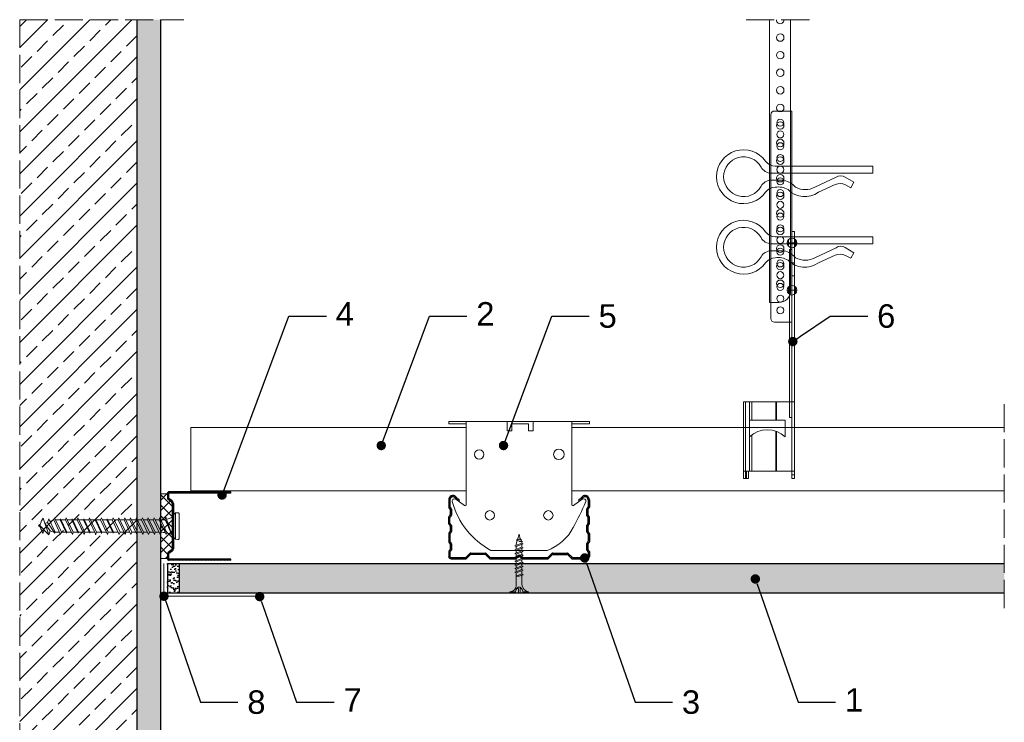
# Model space of a CAD drawing. Header units: millimetres. Extents: x 1525 to 1945, y 1180 to 1630.
# Tile 2 of 2: x 1525 to 1945, y 1330 to 1630. Entities that reach past the tile are written whole.
import ezdxf
from ezdxf import colors
from ezdxf.entities.mleader import LeaderData, LeaderLine
from ezdxf.math import Vec2, Vec3

# ---------------------------------------------------------------- set-up
doc = ezdxf.new("R2010")
doc.units = ezdxf.units.MM
doc.linetypes.add('ACAD_ISO02W100', pattern=[15, 12, -3])
for name, color, linetype, lineweight in [('_RIGIPS AKCESORIA', 7, 'Continuous', 18), ('_RIGIPS G-K', 7, 'Continuous', 25), ('_RIGIPS PROFIL', 7, 'Continuous', 18), ('KRESKOWANIE', 7, 'Continuous', 9), ('OPISY', 7, 'Continuous', 9), ('PRZERYWANA', 7, 'ACAD_ISO02W100', 9), ('WYMIARY', 7, 'Continuous', 25)]:
    doc.layers.add(name, color=color, linetype=linetype, lineweight=lineweight)
doc.styles.get("Standard").update_dxf_attribs({"font": 'arial.ttf'})
doc.dimstyles.new('ISO-25', dxfattribs={"dimtxt": 5, "dimasz": 2.5, "dimexe": 2.5, "dimexo": 0.625, "dimtad": 1, "dimtxsty": 'Standard', "dimblk": 'ARCHTICK', "dimcen": 2.5, "dimadec": 0, "dimazin": 0, "dimtfac": 1, "dimtmove": 0, "dimatfit": 3, "dimfxl": 1, "dimfxlon": 1, "dimarcsym": 0})

# ---------------------------------------------------------------- blocks, each defined once
blk = doc.blocks.new('TN 25')
at = {"layer": '_RIGIPS AKCESORIA'}
for p, q in [((0, -0.84), (0, 7.16)), ((0, 7.16), (0.46, 7.16)), ((0.46, 4.78), (0, 4.78)), ((0.46, 7.16), (0.46, 4.78)), ((1.77, 3.5), (1.77, 4.2)), ((3.02, 4.46), (8.47, 4.46)), ((7.12, 4.46), (7.12, 3.18)), ((8.03, 2.01), (7.12, 4.46)), ((8.47, 4.46), (8.79, 5)), ((9.61, 1.51), (8.47, 4.46)), ((8.79, 5), (9.93, 2.01)), ((9, 4.46), (10.1, 4.46)), ((10.1, 4.46), (10.41, 5)), ((11.23, 1.51), (10.1, 4.46)), ((10.41, 5), (11.56, 2.01)), ((10.62, 4.46), (11.67, 4.46)), ((11.67, 4.46), (11.99, 5)), ((12.81, 1.51), (11.67, 4.46)), ((11.99, 5), (13.14, 2.01)), ((12.2, 4.46), (13.21, 4.46)), ((13.21, 4.46), (13.52, 5)), ((14.34, 1.51), (13.21, 4.46)), ((13.52, 5), (14.67, 2.01)), ((13.73, 4.46), (14.8, 4.46)), ((14.8, 4.46), (15.12, 5)), ((15.94, 1.51), (14.8, 4.46)), ((15.12, 5), (16.26, 2.01)), ((15.33, 4.46), (16.42, 4.46)), ((16.42, 4.46), (16.73, 5)), ((17.55, 1.51), (16.42, 4.46)), ((16.73, 5), (17.88, 2.01)), ((16.94, 4.46), (17.99, 4.46)), ((17.99, 4.46), (18.31, 5)), ((19.13, 1.51), (17.99, 4.46)), ((18.31, 5), (19.45, 2.01)), ((18.52, 4.46), (19.68, 4.46)), ((19.68, 4.46), (20, 5)), ((20.82, 1.51), (19.68, 4.46)), ((20, 5), (21.14, 2.01)), ((20.21, 4.46), (20.7, 4.46)), ((20.7, 4.46), (22.28, 3.98)), ((22.28, 3.98), (22.56, 4.37)), ((22.56, 4.37), (23.03, 2.71)), ((0, 3.5), (1.77, 3.5)), ((0, 2.83), (1.77, 2.83)), ((0.46, 1.64), (0, 1.64)), ((0.46, -0.84), (0.46, 1.64)), ((1.77, 2.83), (1.77, 2.18)), ((7.49, 2.01), (3.55, 2.01)), ((7.12, 3.18), (7.65, 1.53)), ((7.65, 1.53), (8.03, 2.01)), ((9.41, 2.01), (8.03, 2.01)), ((9.93, 2.01), (9.61, 1.51)), ((11.04, 2.01), (9.93, 2.01)), ((11.56, 2.01), (11.23, 1.51)), ((12.61, 2.01), (11.56, 2.01)), ((13.14, 2.01), (12.81, 1.51)), ((14.15, 2.01), (13.14, 2.01)), ((14.67, 2.01), (14.34, 1.51)), ((15.74, 2.01), (14.67, 2.01)), ((16.26, 2.01), (15.94, 1.51)), ((17.36, 2.01), (16.26, 2.01)), ((17.88, 2.01), (17.55, 1.51)), ((18.93, 2.01), (17.88, 2.01)), ((19.45, 2.01), (19.13, 1.51)), ((19.45, 2.01), (20.62, 2.01)), ((21.14, 2.01), (20.82, 1.51)), ((21.14, 2.01), (21.81, 2.12)), ((21.85, 1.83), (21.67, 3.28)), ((21.67, 3.28), (22.14, 2.4)), ((22.14, 2.4), (21.85, 1.83)), ((22.7, 2.36), (22.14, 2.4)), ((22.7, 2.36), (22.28, 3.98)), ((23.03, 2.71), (22.7, 2.36)), ((22.71, 3.85), (25, 3.24)), ((25, 3.24), (23.03, 2.71)), ((0, -0.84), (0.46, -0.84))]:
    blk.add_line(p, q, dxfattribs=at)
for centre, major_axis, ratio, start_param, end_param in [((3.09, 7.67), (0.17, 3.2), 0.826134, 1.773653, 3.180586), ((-0.04, 0.9), (0, 3.93), 0.848176, -0.720942, -0.151112), ((3.37, -1.57), (0.28, 3.57), 0.832181, 0.035984, 1.430787), ((-2.73, 15.91), (0, 14.76), 0.848176, 3.399396, 3.475072), ((0.59, 4.62), (0, 2.81), 0.848176, 3.475072, 3.862535), ((1.66, 3.18), (0, 0.895), 0.848176, -1.552777, -0.720942), ((1.66, 3.18), (0, 0.895), 0.848176, 3.862535, 4.730408)]:
    blk.add_ellipse(centre, major_axis=major_axis, ratio=ratio, start_param=start_param, end_param=end_param, dxfattribs=at)
blk = doc.blocks.new('CD 60 ULTRASTIL')
h = blk.add_hatch()
h.set_pattern_fill('ANSI31', color=256, scale=0.3, style=0)
h.paths.add_polyline_path([(542.88, 684.5, -0.302776), (543.49, 684.5), (544.54, 683.79, 0.148069), (544.85, 683.7), (555.42, 683.7, 0.198912), (555.81, 683.86), (557.38, 685.44, -0.198912), (557.77, 685.6), (563.59, 685.6, -0.198912), (563.98, 685.44), (565.55, 683.86, 0.198912), (565.94, 683.7), (572.18, 683.7, 0.414214), (573.18, 684.7), (573.18, 686.74, 0.198912), (573.02, 687.12), (572.74, 687.4, -0.198912), (572.58, 687.79), (572.58, 689.87, -0.198912), (572.74, 690.26), (573.02, 690.54, 0.198912), (573.18, 690.93), (573.18, 694.47, 0.198912), (573.02, 694.86), (572.74, 695.14, -0.198912), (572.58, 695.53), (572.58, 697.61, -0.198912), (572.74, 698), (573.02, 698.28, 0.198912), (573.18, 698.67), (573.18, 701.47, 0.198912), (573.02, 701.86), (572.74, 702.14, -0.198912), (572.58, 702.53), (572.58, 704.61, -0.198912), (572.74, 705), (573.02, 705.28, 0.198912), (573.18, 705.67), (573.18, 708.9, 0.666128), (570.12, 710.18), (568.55, 708.63), (568.93, 708.24), (570.5, 709.79, -0.666128), (572.63, 708.9), (572.63, 705.9, -0.198912), (572.47, 705.51), (572.19, 705.23, 0.198912), (572.03, 704.84), (572.03, 702.3, 0.198912), (572.19, 701.91), (572.47, 701.63, -0.198912), (572.63, 701.25), (572.63, 698.9, -0.198912), (572.47, 698.51), (572.19, 698.23, 0.198912), (572.03, 697.84), (572.03, 695.3, 0.198912), (572.19, 694.91), (572.47, 694.63, -0.198912), (572.63, 694.25), (572.63, 691.16, -0.198912), (572.47, 690.77), (572.19, 690.49, 0.198912), (572.03, 690.1), (572.03, 687.56, 0.198912), (572.19, 687.17), (572.47, 686.9, -0.198912), (572.63, 686.51), (572.63, 684.7, -0.414214), (572.18, 684.25), (566.17, 684.25, -0.198912), (565.78, 684.41), (564.2, 685.99, 0.198912), (563.82, 686.15), (557.55, 686.15, 0.198912), (557.16, 685.99), (555.58, 684.41, -0.198912), (555.19, 684.25), (545.01, 684.25, -0.148069), (544.71, 684.34), (543.49, 685.16, 0.302776), (542.88, 685.16), (541.65, 684.34, -0.148069), (541.35, 684.25), (531.17, 684.25, -0.198912), (530.78, 684.41), (529.2, 685.99, 0.198912), (528.82, 686.15), (522.55, 686.15, 0.198912), (522.16, 685.99), (520.58, 684.41, -0.198912), (520.19, 684.25), (514.18, 684.25, -0.414214), (513.73, 684.7), (513.73, 686.51, -0.198912), (513.89, 686.9), (514.17, 687.17, 0.198912), (514.33, 687.56), (514.33, 690.1, 0.198912), (514.17, 690.49), (513.89, 690.77, -0.198912), (513.73, 691.16), (513.73, 694.25, -0.198912), (513.89, 694.63), (514.17, 694.91, 0.198912), (514.33, 695.3), (514.33, 697.84, 0.198912), (514.17, 698.23), (513.89, 698.51, -0.198912), (513.73, 698.9), (513.73, 701.25, -0.198912), (513.89, 701.63), (514.17, 701.91, 0.198912), (514.33, 702.3), (514.33, 704.84, 0.198912), (514.17, 705.23), (513.89, 705.51, -0.198912), (513.73, 705.9), (513.73, 708.9, -0.666128), (515.86, 709.79), (517.43, 708.24), (517.81, 708.63), (516.25, 710.18, 0.666128), (513.18, 708.9), (513.18, 705.67, 0.198912), (513.34, 705.28), (513.62, 705, -0.198912), (513.78, 704.61), (513.78, 702.53, -0.198912), (513.62, 702.14), (513.34, 701.86, 0.198912), (513.18, 701.47), (513.18, 698.67, 0.198912), (513.34, 698.28), (513.62, 698, -0.198912), (513.78, 697.61), (513.78, 695.53, -0.198912), (513.62, 695.14), (513.34, 694.86, 0.198912), (513.18, 694.47), (513.18, 690.93, 0.198912), (513.34, 690.54), (513.62, 690.26, -0.198912), (513.78, 689.87), (513.78, 687.79, -0.198912), (513.62, 687.4), (513.34, 687.12, 0.198912), (513.18, 686.74), (513.18, 684.7, 0.414214), (514.18, 683.7), (520.42, 683.7, 0.198912), (520.81, 683.86), (522.38, 685.44, -0.198912), (522.77, 685.6), (528.59, 685.6, -0.198912), (528.98, 685.44), (530.55, 683.86, 0.198912), (530.94, 683.7), (541.51, 683.7, 0.148069), (541.82, 683.79)])
for p, q in [((516.25, 710.18), (517.81, 708.63)), ((570.12, 710.18), (568.55, 708.63)), ((513.18, 708.9), (513.18, 705.67)), ((513.73, 708.9), (513.73, 705.9)), ((515.86, 709.79), (517.43, 708.24)), ((517.43, 708.24), (517.81, 708.63)), ((568.93, 708.24), (568.55, 708.63)), ((570.5, 709.79), (568.93, 708.24)), ((572.63, 708.9), (572.63, 705.9)), ((573.18, 708.9), (573.18, 705.67)), ((513.18, 698.67), (513.18, 701.47)), ((513.34, 705.28), (513.62, 705)), ((513.34, 701.86), (513.62, 702.14)), ((513.78, 704.61), (513.78, 702.53)), ((513.89, 705.51), (514.17, 705.23)), ((513.89, 701.63), (514.17, 701.91)), ((514.33, 704.84), (514.33, 702.3)), ((572.03, 704.84), (572.03, 702.3)), ((572.47, 705.51), (572.19, 705.23)), ((572.47, 701.63), (572.19, 701.91)), ((572.58, 704.61), (572.58, 702.53)), ((573.02, 705.28), (572.74, 705)), ((573.02, 701.86), (572.74, 702.14)), ((573.18, 698.67), (573.18, 701.47)), ((513.34, 698.28), (513.62, 698)), ((513.73, 698.9), (513.73, 701.25)), ((513.78, 697.61), (513.78, 695.53)), ((513.89, 698.51), (514.17, 698.23)), ((514.33, 697.84), (514.33, 695.3)), ((572.03, 697.84), (572.03, 695.3)), ((572.47, 698.51), (572.19, 698.23)), ((572.58, 697.61), (572.58, 695.53)), ((572.63, 698.9), (572.63, 701.25)), ((573.02, 698.28), (572.74, 698)), ((513.18, 694.47), (513.18, 690.93)), ((513.34, 694.86), (513.62, 695.14)), ((513.73, 694.25), (513.73, 691.16)), ((513.89, 694.63), (514.17, 694.91)), ((572.47, 694.63), (572.19, 694.91)), ((572.63, 694.25), (572.63, 691.16)), ((573.02, 694.86), (572.74, 695.14)), ((573.18, 694.47), (573.18, 690.93)), ((513.34, 690.54), (513.62, 690.26)), ((513.78, 689.87), (513.78, 687.79)), ((513.89, 690.77), (514.17, 690.49)), ((514.33, 690.1), (514.33, 687.56)), ((572.03, 690.1), (572.03, 687.56)), ((572.47, 690.77), (572.19, 690.49)), ((572.58, 689.87), (572.58, 687.79)), ((573.02, 690.54), (572.74, 690.26)), ((513.18, 686.74), (513.18, 684.7)), ((513.34, 687.12), (513.62, 687.4)), ((513.73, 686.51), (513.73, 684.7)), ((513.89, 686.9), (514.17, 687.17)), ((520.58, 684.41), (522.16, 685.99)), ((520.81, 683.86), (522.38, 685.44)), ((522.55, 686.15), (528.82, 686.15)), ((528.59, 685.6), (522.77, 685.6)), ((530.55, 683.86), (528.98, 685.44)), ((530.78, 684.41), (529.2, 685.99)), ((541.65, 684.34), (542.88, 685.16)), ((544.71, 684.34), (543.49, 685.16)), ((555.58, 684.41), (557.16, 685.99)), ((555.81, 683.86), (557.38, 685.44)), ((557.55, 686.15), (563.82, 686.15)), ((557.77, 685.6), (563.59, 685.6)), ((565.55, 683.86), (563.98, 685.44)), ((565.78, 684.41), (564.2, 685.99)), ((572.47, 686.9), (572.19, 687.17)), ((572.63, 686.51), (572.63, 684.7)), ((573.02, 687.12), (572.74, 687.4)), ((573.18, 686.74), (573.18, 684.7)), ((514.18, 684.25), (520.19, 684.25)), ((514.18, 683.7), (520.42, 683.7)), ((530.94, 683.7), (541.51, 683.7)), ((531.17, 684.25), (541.35, 684.25)), ((541.82, 683.79), (542.88, 684.5)), ((544.54, 683.79), (543.49, 684.5)), ((544.85, 683.7), (555.42, 683.7)), ((545.01, 684.25), (555.19, 684.25)), ((565.94, 683.7), (572.18, 683.7)), ((566.17, 684.25), (572.18, 684.25))]:
    blk.add_line(p, q)
for centre, radius, start, end in [((514.98, 708.9), 1.8, 45.3251, 180), ((514.98, 708.9), 1.25, 45.3251, 180), ((571.38, 708.9), 1.8, 360, 134.6749), ((571.38, 708.9), 1.25, 360, 134.6749), ((513.73, 705.67), 0.55, 180, 225), ((514.28, 705.9), 0.55, 180, 225), ((572.08, 705.9), 0.55, 315, 0), ((572.63, 705.67), 0.55, 315, 0), ((513.73, 701.47), 0.55, 135, 180), ((513.23, 704.61), 0.55, 0, 45), ((513.23, 702.53), 0.55, 315, 0), ((514.28, 701.25), 0.55, 135, 180), ((513.78, 704.84), 0.55, 0, 45), ((513.78, 702.3), 0.55, 315, 0), ((572.58, 704.84), 0.55, 135, 180), ((572.58, 702.3), 0.55, 180, 225), ((572.08, 701.25), 0.55, 0, 45), ((573.13, 704.61), 0.55, 135, 180), ((573.13, 702.53), 0.55, 180, 225), ((572.63, 701.47), 0.55, 0, 45), ((513.73, 698.67), 0.55, 180, 225), ((513.23, 697.61), 0.55, 360, 45), ((514.28, 698.9), 0.55, 180, 225), ((513.78, 697.84), 0.55, 0, 45), ((572.58, 697.84), 0.55, 135, 180), ((572.08, 698.9), 0.55, 315, 0), ((573.13, 697.61), 0.55, 135, 180), ((572.63, 698.67), 0.55, 315, 0), ((513.73, 694.47), 0.55, 135, 180), ((513.23, 695.53), 0.55, 315, 0), ((514.28, 694.25), 0.55, 135, 180), ((513.78, 695.3), 0.55, 315, 0), ((572.58, 695.3), 0.55, 180, 225), ((572.08, 694.25), 0.55, 0, 45), ((573.13, 695.53), 0.55, 180, 225), ((572.63, 694.47), 0.55, 0, 45), ((513.73, 690.93), 0.55, 180, 225), ((513.23, 689.87), 0.55, 0, 45), ((514.28, 691.16), 0.55, 180, 225), ((513.78, 690.1), 0.55, 360, 45), ((572.58, 690.1), 0.55, 135, 180), ((572.08, 691.16), 0.55, 315, 0), ((573.13, 689.87), 0.55, 135, 180), ((572.63, 690.93), 0.55, 315, 0), ((513.73, 686.74), 0.55, 135, 180), ((514.18, 684.7), 1, 180, 270), ((513.23, 687.79), 0.55, 315, 0), ((514.28, 686.51), 0.55, 135, 180), ((514.18, 684.7), 0.45, 180, 270), ((513.78, 687.56), 0.55, 315, 360), ((522.55, 685.6), 0.55, 90, 135), ((522.77, 685.05), 0.55, 90, 135), ((528.59, 685.05), 0.55, 45, 90), ((528.82, 685.6), 0.55, 45, 90), ((543.18, 684.7), 0.55, 56.3099, 123.6901), ((557.55, 685.6), 0.55, 90, 135), ((557.77, 685.05), 0.55, 90, 135), ((563.59, 685.05), 0.55, 45, 90), ((563.82, 685.6), 0.55, 45, 90), ((572.58, 687.56), 0.55, 180, 225), ((572.18, 684.7), 1, 270, 0), ((572.18, 684.7), 1, 270, 360), ((572.18, 684.7), 0.45, 270, 360), ((572.08, 686.51), 0.55, 360, 45), ((573.13, 687.79), 0.55, 180, 225), ((572.63, 686.74), 0.55, 360, 45), ((520.19, 684.8), 0.55, 270, 315), ((520.42, 684.25), 0.55, 270, 315), ((530.94, 684.25), 0.55, 225, 270), ((531.17, 684.8), 0.55, 225, 270), ((541.35, 684.8), 0.55, 270, 303.6901), ((541.51, 684.25), 0.55, 270, 303.6901), ((543.18, 684.04), 0.55, 56.3099, 123.6901), ((544.85, 684.25), 0.55, 236.3099, 270), ((545.01, 684.8), 0.55, 236.3099, 270), ((555.19, 684.8), 0.55, 270, 315), ((555.42, 684.25), 0.55, 270, 315), ((565.94, 684.25), 0.55, 225, 270), ((566.17, 684.8), 0.55, 225, 270)]:
    blk.add_arc(centre, radius, start, end)
blk = doc.blocks.new('Lacznik krzyzowy (widok2)')
at = {"layer": '_RIGIPS AKCESORIA'}
for p, q in [((94.8, 91.5, 218.36), (94.8, 90.5, 218.36)), ((94.8, 91.5, 218.36), (154.8, 91.5, 218.36)), ((94.8, 90.5, 218.36), (102.3, 90.5, 218.36)), ((102.3, 56.15, 218.36), (102.3, 91.5, 218.36)), ((119.8, 91.5, 218.36), (119.8, 87.5, 218.36)), ((130.8, 91.5, 218.36), (119.8, 91.5, 218.36)), ((121.8, 87.5, 218.36), (121.8, 90.5, 218.36)), ((121.8, 90.5, 218.36), (128.85, 90.5, 218.36)), ((128.85, 90.5, 218.36), (128.85, 87.5, 218.36)), ((130.85, 91.5, 218.36), (130.85, 87.5, 218.36)), ((147.3, 91.5, 218.36), (147.3, 56.15, 218.36)), ((154.8, 90.5, 218.36), (147.3, 90.5, 218.36)), ((154.8, 91.5, 218.36), (154.8, 90.5, 218.36)), ((119.8, 87.5, 218.36), (121.8, 87.5, 218.36)), ((128.85, 87.5, 218.36), (130.85, 87.5, 218.36)), ((97.87, 58.35, 218.36), (101.51, 55.74, 218.36)), ((148.09, 55.74, 218.36), (151.73, 58.35, 218.36)), ((136.8, 36.5, 218.36), (112.81, 36.5, 218.36))]:
    blk.add_line(p, q, dxfattribs=at)
for centre, radius in [((107.8, 77.5, 218.36), 2), ((141.8, 77.5, 218.36), 2.24), ((112.3, 51.5, 218.36), 2), ((137.3, 51.5, 218.36), 2)]:
    blk.add_circle(centre, radius, dxfattribs=at)
for centre, radius, start, end in [((97.29, 57.53, 218.36), 1, 122.1388, 189.8152), ((129.23, 66.45, 218.36), 34.16, 195.4351, 241.2658), ((97.29, 57.53, 218.36), 1, 54.4623, 122.1388), ((101.8, 56.15, 218.36), 0.5, 234.4623, 0), ((147.8, 56.15, 218.36), 0.5, 180, 305.5377), ((20.47, 114.78, 218.36), 144.71, 331.7398, 336.6225), ((152.32, 57.53, 218.36), 1, 350.1848, 125.5377), ((129.12, 56.49, 218.36), 21.41, 291.013, 331.4749)]:
    blk.add_arc(centre, radius, start, end, dxfattribs=at)
blk = doc.blocks.new('wieszak noniuszowy bok')
at = {"layer": '_RIGIPS AKCESORIA', "lineweight": 0}
for p, q in [((1390.98, 5092.86), (1390.98, 5179.86)), ((1392.48, 5181.36), (1399.98, 5181.36)), ((1399.98, 5024.65), (1399.98, 5181.36)), ((1399.98, 5129.95), (1399.97, 5129.95)), ((1399.98, 5129.95), (1401, 5129.95)), ((1401, 5129.95), (1401, 5024.65)), ((1401, 5129.95), (1401, 5129.95)), ((1398.54, 5126.58), (1398.54, 5123.65)), ((1399.98, 5126.06), (1399.98, 5102.02)), ((1401.42, 5126.58), (1401.42, 5123.65)), ((1398.96, 5122.28), (1399.98, 5122.28)), ((1398.96, 5122.28), (1399.98, 5122.28)), ((1398.96, 5122.28), (1398.96, 5050.72)), ((1399.98, 5116.66), (1401, 5116.66)), ((1399.98, 5116.63), (1399.98, 5116.66)), ((1399.98, 5116.66), (1399.98, 5116.63)), ((1399.98, 5116.62), (1399.98, 5116.63)), ((1399.98, 5116.63), (1399.98, 5116.56)), ((1399.98, 5116.55), (1399.98, 5116.63)), ((1399.98, 5116.63), (1399.98, 5116.55)), ((1399.98, 5116.55), (1399.98, 5116.62)), ((1399.98, 5116.56), (1399.98, 5116.43)), ((1399.98, 5116.42), (1399.98, 5116.55)), ((1399.98, 5116.41), (1399.98, 5116.55)), ((1399.98, 5116.55), (1399.98, 5116.41)), ((1399.98, 5116.43), (1399.98, 5116.25)), ((1399.98, 5116.24), (1399.98, 5116.42)), ((1399.98, 5116.21), (1399.98, 5116.41)), ((1399.98, 5116.41), (1399.98, 5116.21)), ((1399.98, 5116.25), (1399.98, 5116.01)), ((1399.98, 5116), (1399.98, 5116.24)), ((1399.98, 5115.97), (1399.98, 5116.21)), ((1399.98, 5116.21), (1399.98, 5115.97)), ((1399.98, 5116.01), (1399.98, 5115.74)), ((1399.98, 5115.71), (1399.98, 5116)), ((1399.98, 5115.69), (1399.98, 5115.97)), ((1399.98, 5115.97), (1399.98, 5115.69)), ((1399.98, 5115.74), (1399.98, 5115.41)), ((1399.98, 5115.38), (1399.98, 5115.71)), ((1399.98, 5115.37), (1399.98, 5115.69)), ((1399.98, 5115.69), (1399.98, 5115.37)), ((1399.98, 5115.41), (1399.98, 5115.05)), ((1399.98, 5115.02), (1399.98, 5115.38)), ((1399.98, 5115.02), (1399.98, 5115.37)), ((1399.98, 5115.37), (1399.98, 5115.02)), ((1399.98, 5115.05), (1399.98, 5114.67)), ((1399.98, 5114.65), (1399.98, 5115.02)), ((1399.98, 5114.64), (1399.98, 5115.02)), ((1399.98, 5115.02), (1399.98, 5114.64)), ((1399.98, 5114.67), (1399.98, 5114.28)), ((1399.98, 5114.25), (1399.98, 5114.65)), ((1399.98, 5114.25), (1399.98, 5114.64)), ((1399.98, 5114.64), (1399.98, 5114.25)), ((1399.98, 5114.28), (1399.98, 5113.88)), ((1399.98, 5113.85), (1399.98, 5114.25)), ((1399.98, 5113.84), (1399.98, 5114.25)), ((1399.98, 5114.25), (1399.98, 5113.84)), ((1399.98, 5113.88), (1399.98, 5113.48)), ((1399.98, 5113.46), (1399.98, 5113.85)), ((1399.98, 5113.84), (1399.98, 5113.44)), ((1399.98, 5113.44), (1399.98, 5113.84)), ((1399.98, 5113.48), (1399.98, 5113.1)), ((1399.98, 5113.07), (1399.98, 5113.46)), ((1399.98, 5113.44), (1399.98, 5113.06)), ((1399.98, 5113.06), (1399.98, 5113.44)), ((1399.98, 5113.1), (1399.98, 5112.75)), ((1399.98, 5112.72), (1399.98, 5113.07)), ((1399.98, 5113.06), (1399.98, 5112.68)), ((1399.98, 5112.68), (1399.98, 5113.06)), ((1399.98, 5112.75), (1399.98, 5112.42)), ((1399.98, 5112.4), (1399.98, 5112.72)), ((1399.98, 5112.68), (1399.98, 5112.33)), ((1399.98, 5112.33), (1399.98, 5112.68)), ((1399.98, 5112.42), (1399.98, 5112.14)), ((1399.98, 5112.12), (1399.98, 5112.4)), ((1399.98, 5112.33), (1399.98, 5112)), ((1399.98, 5112), (1399.98, 5112.33)), ((1399.98, 5112.14), (1399.98, 5111.9)), ((1399.98, 5111.89), (1399.98, 5112.12)), ((1399.98, 5112), (1399.98, 5111.72)), ((1399.98, 5111.72), (1399.98, 5112)), ((1399.98, 5111.9), (1399.98, 5111.72)), ((1399.98, 5111.72), (1399.98, 5111.89)), ((1399.98, 5111.72), (1399.98, 5111.6)), ((1399.98, 5111.59), (1399.98, 5111.72)), ((1399.98, 5111.72), (1399.98, 5111.48)), ((1399.98, 5111.48), (1399.98, 5111.72)), ((1399.98, 5111.6), (1399.98, 5111.54)), ((1399.98, 5111.53), (1399.98, 5111.59)), ((1399.98, 5111.54), (1399.98, 5111.53)), ((1399.98, 5111.48), (1399.98, 5111.29)), ((1399.98, 5111.29), (1399.98, 5111.48)), ((1399.98, 5111.29), (1399.98, 5111.15)), ((1399.98, 5111.15), (1399.98, 5111.29)), ((1399.98, 5111.15), (1399.98, 5111.06)), ((1399.98, 5111.06), (1399.98, 5111.15)), ((1399.98, 5111.06), (1399.98, 5111.04)), ((1399.98, 5111.04), (1399.98, 5111.06)), ((1399.98, 5111.04), (1401, 5111.04)), ((1398.54, 5106.42), (1398.54, 5103.49)), ((1401.42, 5106.42), (1401.42, 5103.49)), ((1399.98, 5102.02), (1399.98, 5102.1)), ((1399.98, 5091.36), (1392.48, 5091.36)), ((1400.98, 5057.36), (1379.24, 5057.36)), ((1379.24, 5057.36), (1379.24, 5024.65)), ((1380.12, 5057.36), (1380.12, 5024.65)), ((1381.9, 5057.36), (1381.9, 5049.5)), ((1382.79, 5057.36), (1382.79, 5049.5)), ((1393.13, 5057.36), (1393.13, 5049.5)), ((1393.4, 5057.36), (1393.4, 5049.5)), ((1400.98, 5057.36), (1401, 5057.36)), ((1401, 5057.36), (1400.98, 5057.36)), ((1381.81, 5042.35), (1381.81, 5049.5)), ((1397.14, 5049.5), (1381.81, 5049.5)), ((1397.14, 5042.35), (1397.14, 5049.5)), ((1398.96, 5050.72), (1399.98, 5050.72)), ((1393.13, 5044.79), (1393.13, 5027.72)), ((1393.4, 5044.69), (1393.4, 5027.72)), ((1381.9, 5042.43), (1381.9, 5027.72)), ((1382.79, 5043.18), (1382.79, 5027.72)), ((1379.24, 5027.72), (1401, 5027.72)), ((1380.57, 5027.72), (1380.57, 5024.65)), ((1381.46, 5024.65), (1381.46, 5027.72)), ((1379.24, 5024.65), (1381.46, 5024.65)), ((1399.98, 5026.19), (1401, 5026.19)), ((1401, 5024.65), (1399.98, 5024.65))]:
    blk.add_line(p, q, dxfattribs=at)
at = {"layer": '_RIGIPS AKCESORIA'}
for p, q in [((1397.92, 5125.12), (1402.03, 5125.12)), ((1397.92, 5104.96), (1402.03, 5104.96))]:
    blk.add_line(p, q, dxfattribs=at)
for centre, radius in [((1394.98, 5176.36), 1.5), ((1394.98, 5171.36), 1.5), ((1394.98, 5166.36), 1.5), ((1394.98, 5161.36), 1.5), ((1394.98, 5156.36), 1.5), ((1394.98, 5151.36), 1.5), ((1394.98, 5146.36), 1.5), ((1394.98, 5141.36), 1.5), ((1394.98, 5136.36), 1.5), ((1394.98, 5131.36), 1.5), ((1394.98, 5126.36), 1.5), ((1399.98, 5125.12), 2.06), ((1394.98, 5121.36), 1.5), ((1394.98, 5116.36), 1.5), ((1394.98, 5111.36), 1.5), ((1394.98, 5106.36), 1.5), ((1399.98, 5104.96), 2.06), ((1394.98, 5101.36), 1.5), ((1394.98, 5096.36), 1.5)]:
    blk.add_circle(centre, radius, dxfattribs=at)
at = {"layer": '_RIGIPS AKCESORIA', "lineweight": 0}
for centre, start, end in [((1392.48, 5179.86), 90, 180), ((1392.48, 5092.86), 180, 270)]:
    blk.add_arc(centre, 1.5, start, end, dxfattribs=at)
at = {"layer": '_RIGIPS AKCESORIA'}
blk.add_arc((1389.48, 5034.29), 11.12, 46.445, 133.4017, dxfattribs=at)
blk = doc.blocks.new('klamra')
at = {"layer": '_RIGIPS AKCESORIA'}
for p, q in [((6828.19, 2764.92), (6828.19, 2806.53)), ((6831.19, 2764.92), (6831.19, 2808.19)), ((6834.19, 2802.92), (6834.19, 2808.19)), ((6832.87, 2780.55), (6837.19, 2789.57)), ((6839.31, 2788.09), (6836.06, 2780.95)), ((6832.86, 2776.63), (6835, 2772.92)), ((6836.19, 2776.54), (6837.38, 2774.29)), ((6835, 2772.92), (6837.38, 2774.29)), ((6831.19, 2764.92), (6828.19, 2764.92))]:
    blk.add_line(p, q, dxfattribs=at)
for centre, radius, start, end in [((6832.69, 2820.02), 11.5, 305.1527, 234.8473), ((6832.69, 2820.02), 8.5, 298.7822, 241.2178), ((6823.19, 2806.53), 5, 0, 54.8473), ((6826.19, 2808.19), 5, 0, 61.2178), ((6839.19, 2808.19), 5, 118.7822, 180), ((6842.19, 2806.53), 5, 125.1527, 180), ((6845.23, 2805.18), 8.16, 170.4436, 210.2847), ((6843.93, 2805.32), 10.09, 195.2653, 228.1308), ((6829.23, 2793.69), 8.97, 332.6387, 27.3613), ((6831.19, 2793.92), 10, 324.3132, 45.573), ((6835.87, 2778.58), 3.59, 146.8414, 212.9715), ((6840.61, 2778.88), 5, 155.5109, 207.8622)]:
    blk.add_arc(centre, radius, start, end, dxfattribs=at)
blk = doc.blocks.new('noniusz uciety')
at = {"layer": '_RIGIPS AKCESORIA'}
for p, q in [((1663.33, 1509.33), (1663.33, 1629.95)), ((1672.33, 1514.33), (1672.33, 1629.95)), ((1667.33, 1509.33), (1663.33, 1509.33))]:
    blk.add_line(p, q, dxfattribs=at)
for centre in [(1667.88, 1622.34), (1667.88, 1614.84), (1667.88, 1607.34), (1667.88, 1599.84), (1667.88, 1592.34), (1667.88, 1584.84), (1667.88, 1577.34), (1667.88, 1569.84), (1667.88, 1562.34), (1667.88, 1554.84), (1667.88, 1547.34), (1667.88, 1539.84), (1667.88, 1532.34), (1667.88, 1524.84), (1667.88, 1517.34)]:
    blk.add_circle(centre, 1.6, dxfattribs=at)
for centre, radius, start, end in [((1667.88, 1629.84), 1.6, 175.8835, 4.1165), ((1667.33, 1514.33), 5, 270, 0)]:
    blk.add_arc(centre, radius, start, end, dxfattribs=at)
blk = doc.blocks.new('UD 30 ULTRASTIL')
h = blk.add_hatch()
h.set_pattern_fill('ANSI31', color=256, scale=0.3, style=0)
h.paths.add_polyline_path([(684.71, 712.9), (658.51, 712.9, 0.414214), (657.71, 712.1), (657.71, 710.25, 0.236068), (658.03, 709.61), (659.39, 708.59, -0.236068), (659.71, 707.95), (659.71, 688.65, -0.236068), (659.39, 688.01), (658.03, 686.99, 0.236068), (657.71, 686.35), (657.71, 684.5, 0.414214), (658.51, 683.7), (684.71, 683.7), (684.71, 684.25), (658.51, 684.25, -0.414214), (658.26, 684.5), (658.26, 686.35, -0.236068), (658.36, 686.55), (659.72, 687.57, 0.236068), (660.26, 688.65), (660.26, 707.95, 0.236068), (659.72, 709.03), (658.36, 710.05, -0.236068), (658.26, 710.25), (658.26, 712.1, -0.414214), (658.51, 712.35), (684.71, 712.35)])
for p, q in [((657.71, 712.1), (657.71, 710.25)), ((658.26, 712.1), (658.26, 710.25)), ((659.72, 709.03), (658.36, 710.05)), ((684.71, 712.9), (658.51, 712.9)), ((684.71, 712.35), (658.51, 712.35)), ((684.71, 712.35), (684.71, 712.9)), ((659.39, 708.59), (658.03, 709.61)), ((659.71, 707.95), (659.71, 688.65)), ((660.26, 707.95), (660.26, 688.65)), ((657.71, 686.35), (657.71, 684.5)), ((659.39, 688.01), (658.03, 686.99)), ((658.26, 686.35), (658.26, 684.5)), ((659.72, 687.57), (658.36, 686.55)), ((684.71, 684.25), (658.51, 684.25)), ((684.71, 683.7), (658.51, 683.7)), ((684.71, 683.7), (684.71, 684.25))]:
    blk.add_line(p, q)
for centre, radius, start, end in [((658.51, 712.1), 0.8, 90, 180), ((658.51, 710.25), 0.8, 180, 233.1301), ((658.51, 712.1), 0.25, 90, 180), ((658.51, 710.25), 0.25, 180, 233.1301), ((658.91, 707.95), 0.8, 0, 53.1301), ((658.91, 707.95), 1.35, 0, 53.1301), ((658.51, 686.35), 0.8, 126.8699, 180), ((658.51, 686.35), 0.25, 126.8699, 180), ((658.91, 688.65), 0.8, 306.8699, 0), ((658.91, 688.65), 1.35, 306.8699, 0), ((658.51, 684.5), 0.8, 180, 270), ((658.51, 684.5), 0.25, 180, 270)]:
    blk.add_arc(centre, radius, start, end)
blk = doc.blocks.new('kolek beton 65')
at = {"layer": '_RIGIPS AKCESORIA'}
for p, q in [((-68.91, -931.37), (-69.76, -932.23)), ((-69.76, -932.23), (-69.76, -941.73)), ((-67.81, -931.28), (-68.91, -931.37)), ((-68.91, -942.59), (-68.91, -931.37)), ((-67.26, -942.18), (-67.26, -931.78)), ((-126.91, -936.37), (-127.26, -936.98)), ((-127.02, -936.57), (-125.7, -939.37)), ((-125.41, -940.08), (-126.91, -936.37)), ((-125.96, -934.72), (-126.69, -936.74)), ((-125.3, -933.58), (-125.96, -934.72)), ((-122.91, -940.73), (-125.3, -933.58)), ((-123.47, -935.41), (-124.54, -935.85)), ((-122.3, -939.04), (-124.54, -935.85)), ((-122.93, -933.94), (-123.47, -935.41)), ((-123.47, -935.41), (-120.37, -939.96)), ((-120.25, -939.63), (-122.93, -933.94)), ((-120.86, -934.33), (-122.44, -934.98)), ((-120.81, -934.33), (-120.86, -934.33)), ((-120.48, -933.42), (-120.81, -934.33)), ((-117.85, -940.54), (-120.81, -934.33)), ((-117.51, -939.63), (-120.48, -933.42)), ((-118.08, -934.33), (-120.05, -934.33)), ((-117.93, -933.94), (-118.08, -934.33)), ((-118.08, -934.33), (-115.39, -940.02)), ((-115.25, -939.63), (-117.93, -933.94)), ((-115.81, -934.33), (-117.73, -934.33)), ((-115.48, -933.42), (-115.81, -934.33)), ((-112.85, -940.54), (-115.81, -934.33)), ((-112.51, -939.63), (-115.48, -933.42)), ((-113.08, -934.33), (-115.05, -934.33)), ((-112.93, -933.94), (-113.08, -934.33)), ((-113.08, -934.33), (-110.39, -940.02)), ((-110.25, -939.63), (-112.93, -933.94)), ((-110.81, -934.33), (-112.73, -934.33)), ((-110.48, -933.42), (-110.81, -934.33)), ((-110.48, -933.42), (-110.81, -934.33)), ((-108.28, -939.63), (-110.81, -934.33)), ((-107.85, -940.54), (-110.81, -934.33)), ((-107.51, -939.63), (-110.48, -933.42)), ((-108.08, -934.33), (-110.05, -934.33)), ((-107.51, -939.63), (-110.05, -934.33)), ((-107.93, -933.94), (-108.08, -934.33)), ((-108.08, -934.33), (-105.39, -940.02)), ((-105.25, -939.63), (-107.93, -933.94)), ((-105.81, -934.33), (-107.73, -934.33)), ((-105.48, -933.42), (-105.81, -934.33)), ((-102.85, -940.54), (-105.81, -934.33)), ((-102.51, -939.63), (-105.48, -933.42)), ((-103.08, -934.33), (-105.05, -934.33)), ((-102.93, -933.94), (-103.08, -934.33)), ((-103.08, -934.33), (-100.39, -940.02)), ((-100.25, -939.63), (-102.93, -933.94)), ((-100.81, -934.33), (-102.73, -934.33)), ((-100.48, -933.42), (-100.81, -934.33)), ((-97.85, -940.54), (-100.81, -934.33)), ((-97.51, -939.63), (-100.48, -933.42)), ((-98.08, -934.33), (-100.05, -934.33)), ((-97.93, -933.94), (-98.08, -934.33)), ((-98.08, -934.33), (-95.39, -940.02)), ((-95.25, -939.63), (-97.93, -933.94)), ((-95.81, -934.33), (-97.73, -934.33)), ((-95.48, -933.42), (-95.81, -934.33)), ((-92.85, -940.54), (-95.81, -934.33)), ((-92.51, -939.63), (-95.48, -933.42)), ((-93.31, -934.33), (-95.05, -934.33)), ((-92.98, -933.42), (-93.31, -934.33)), ((-90.35, -940.54), (-93.31, -934.33)), ((-90.01, -939.63), (-92.98, -933.42)), ((-90.81, -934.33), (-92.55, -934.33)), ((-90.48, -933.42), (-90.81, -934.33)), ((-87.85, -940.54), (-90.81, -934.33)), ((-87.51, -939.63), (-90.48, -933.42)), ((-88.31, -934.33), (-90.05, -934.33)), ((-87.98, -933.42), (-88.31, -934.33)), ((-85.35, -940.54), (-88.31, -934.33)), ((-85.01, -939.63), (-87.98, -933.42)), ((-85.81, -934.33), (-87.55, -934.33)), ((-85.48, -933.42), (-85.81, -934.33)), ((-82.85, -940.54), (-85.81, -934.33)), ((-82.51, -939.63), (-85.48, -933.42)), ((-83.31, -934.33), (-85.05, -934.33)), ((-82.98, -933.42), (-83.31, -934.33)), ((-80.35, -940.54), (-83.31, -934.33)), ((-80.01, -939.63), (-82.98, -933.42)), ((-80.81, -934.33), (-82.55, -934.33)), ((-80.48, -933.42), (-80.81, -934.33)), ((-77.85, -940.54), (-80.81, -934.33)), ((-77.51, -939.63), (-80.48, -933.42)), ((-80.05, -934.33), (-78.31, -934.33)), ((-77.98, -933.42), (-78.31, -934.33)), ((-75.35, -940.54), (-78.31, -934.33)), ((-75.01, -939.63), (-77.98, -933.42)), ((-75.81, -934.33), (-77.55, -934.33)), ((-75.47, -933.37), (-75.81, -934.33)), ((-72.85, -940.54), (-75.81, -934.33)), ((-75.47, -933.37), (-72.61, -939.89)), ((-72.91, -933.23), (-73.27, -934.2)), ((-73.27, -934.2), (-70.43, -940.67)), ((-70.43, -940.67), (-72.91, -933.23)), ((-126.9, -936.83), (-127.26, -936.98)), ((-126.72, -937.2), (-127.26, -936.98)), ((-126.69, -936.74), (-126.75, -936.77)), ((-126.69, -936.74), (-122.91, -940.73)), ((-124.89, -938.64), (-125.41, -940.08)), ((-122.3, -939.04), (-122.91, -940.73)), ((-120.86, -939.63), (-122.3, -939.04)), ((-120.6, -939.63), (-120.86, -939.63)), ((-120.25, -939.63), (-120.37, -939.96)), ((-118.28, -939.63), (-120.25, -939.63)), ((-117.51, -939.63), (-117.85, -940.54)), ((-115.58, -939.63), (-117.51, -939.63)), ((-115.25, -939.63), (-115.39, -940.02)), ((-113.28, -939.63), (-115.25, -939.63)), ((-112.51, -939.63), (-112.85, -940.54)), ((-110.6, -939.63), (-112.51, -939.63)), ((-110.25, -939.63), (-110.39, -940.02)), ((-108.28, -939.63), (-110.25, -939.63)), ((-107.51, -939.63), (-107.85, -940.54)), ((-107.51, -939.63), (-107.85, -940.54)), ((-105.6, -939.63), (-107.51, -939.63)), ((-105.25, -939.63), (-105.39, -940.02)), ((-103.28, -939.63), (-105.25, -939.63)), ((-102.51, -939.63), (-102.91, -940.73)), ((-100.6, -939.63), (-102.51, -939.63)), ((-100.25, -939.63), (-100.41, -940.08)), ((-98.28, -939.63), (-100.25, -939.63)), ((-97.51, -939.63), (-97.85, -940.54)), ((-95.6, -939.63), (-97.51, -939.63)), ((-95.25, -939.63), (-95.39, -940.02)), ((-93.28, -939.63), (-95.25, -939.63)), ((-92.51, -939.63), (-92.85, -940.54)), ((-90.78, -939.63), (-92.51, -939.63)), ((-90.01, -939.63), (-90.35, -940.54)), ((-88.28, -939.63), (-90.01, -939.63)), ((-87.51, -939.63), (-87.85, -940.54)), ((-85.78, -939.63), (-87.51, -939.63)), ((-85.01, -939.63), (-85.35, -940.54)), ((-83.28, -939.63), (-85.01, -939.63)), ((-82.51, -939.63), (-82.85, -940.54)), ((-80.78, -939.63), (-82.51, -939.63)), ((-80.01, -939.63), (-80.35, -940.54)), ((-78.28, -939.63), (-80.01, -939.63)), ((-77.51, -939.63), (-77.85, -940.54)), ((-77.51, -939.63), (-75.78, -939.63)), ((-75.01, -939.63), (-75.35, -940.54)), ((-72.61, -939.89), (-72.85, -940.54)), ((-68.91, -942.59), (-69.76, -941.73)), ((-67.81, -942.68), (-68.91, -942.59))]:
    blk.add_line(p, q, dxfattribs=at)
for centre, radius, start, end in [((-70.76, -932.33), 1, 297.387, 0.1192), ((-67.76, -931.78), 0.5, 0, 95), ((-74.88, -924.33), 10, 269.0428, 279.2887), ((-74.88, -924.33), 10, 282.9916, 297.2521), ((-74.88, -949.63), 10, 80.5289, 90.7633), ((-74.88, -949.63), 10, 62.7479, 76.8682), ((-70.76, -941.63), 1, 359.8807, 62.6128), ((-67.76, -942.18), 0.5, 265, 360)]:
    blk.add_arc(centre, radius, start, end, dxfattribs=at)
blk = doc.blocks.new('_Dot')
at = {"color": 0, "linetype": 'ByBlock', "lineweight": -2}
blk.add_line((-0.5, 0), (-1, 0), dxfattribs=at)
at = {"color": 0, "linetype": 'ByBlock', "const_width": 0.5}
blk.add_lwpolyline([(-0.25, 0, 1), (0.25, 0, 1)], format="xyb", close=True, dxfattribs=at)
blk = doc.blocks.new('_ArchTick')
at = {"color": 0, "linetype": 'ByBlock', "const_width": 0.15}
blk.add_lwpolyline([(-0.5, -0.5), (0.5, 0.5)], dxfattribs=at)
blk = doc.blocks.new('*D24')
at = {"layer": 'Defpoints', "color": 0, "transparency": 16777216}
for p in [(1585.2, 1400.2), (1738.2, 1401.05), (1585.2, 1317.5)]:
    blk.add_point(p, dxfattribs=at)
at = {"layer": 'WYMIARY', "color": 0, "lineweight": -2, "transparency": 16777216}
for p, q in [((1585.2, 1318.5), (1585.2, 1315)), ((1738.2, 1317.5), (1585.2, 1317.5)), ((1738.2, 1318.5), (1738.2, 1315))]:
    blk.add_line(p, q, dxfattribs=at)
at = {"layer": 'WYMIARY', "color": 0, "lineweight": -2, "transparency": 16777216, "xscale": 2.5, "yscale": 2.5, "zscale": 2.5, "rotation": 180}
blk.add_blockref('_ArchTick', (1585.2, 1317.5), dxfattribs=at)
at = {"layer": 'WYMIARY', "color": 0, "lineweight": -2, "transparency": 16777216, "xscale": 2.5, "yscale": 2.5, "zscale": 2.5}
blk.add_blockref('_ArchTick', (1738.2, 1317.5), dxfattribs=at)
at = {"layer": 'WYMIARY', "color": 0, "transparency": 16777216, "insert": (1661.7, 1320.68), "char_height": 5, "attachment_point": 5}
blk.add_mtext('≤ 150', dxfattribs=at)

msp = doc.modelspace()

# ---------------------------------------------------------------- hatches: boundary and pattern name
at = {"layer": '_RIGIPS AKCESORIA'}
h = msp.add_hatch(dxfattribs=at)
h.set_pattern_fill('ANSI37', color=256, style=0)
h.set_pattern_definition([(45, (-470, -28.55), (-2.245064, 2.245064), []), (135, (-470, -28.55), (-2.245064, -2.245064), [])])
h.paths.add_polyline_path([(1590.203, 1423.651, 0.236068), (1589.883, 1424.291), (1588.523, 1425.311, -0.236068), (1588.203, 1425.951), (1588.203, 1427.801), (1585.203, 1427.801), (1585.203, 1400.201), (1588.203, 1400.201), (1588.203, 1402.051, -0.236068), (1588.523, 1402.691), (1589.883, 1403.711, 0.236068), (1590.203, 1404.351)])
at = {"layer": '_RIGIPS G-K'}
h = msp.add_hatch(dxfattribs=at)
h.set_pattern_fill('AR-SAND', color=256, scale=0.05, style=0)
h.set_pattern_definition([(322.5, (-426.3334, 2488.4351), (-0.0800016, -2.4470662), [0, -1.9304, 0, -2.159, 0, -2.06375]), (352.5, (-426.3334, 2488.435), (2.2476164, -3.5841255), [0, -1.0414, 0, -1.7399, 0, -0.66675]), (32.5, (-427.8955, 2488.4351), (3.9549619, -0.007186), [0, -0.635, 0, -2.286, 0, -2.9845]), (42.5, (-427.8955, 2488.435), (3.8177823, -1.1146466), [0, -0.3175, 0, -1.4986, 0, -1.7145])])
h.paths.add_polyline_path([(1588.203, 1385.551), (1593.203, 1385.551), (1593.203, 1398.051), (1588.203, 1398.051)])
h = msp.add_hatch(dxfattribs=at)
h.set_pattern_fill('DOTS', color=253, scale=0.5, style=0)
h.paths.add_polyline_path([(1945.203, 1385.551), (1945.203, 1398.051), (1593.203, 1398.051), (1593.203, 1385.551)])
at = {"layer": 'KRESKOWANIE'}
h = msp.add_hatch(dxfattribs=at)
h.set_pattern_fill('ANSI33', color=256, scale=2, angle=180, style=0)
h.set_pattern_definition([(225, (-470, 5e-13), (8.980256, -8.980256), []), (225, (-478.98, 5e-13), (8.980256, -8.980256), [6.35, -3.175])])
h.paths.add_polyline_path([(1575.203, 1629.951), (1525.203, 1629.951), (1525.203, 1278.951), (1575.203, 1278.951)])
h = msp.add_hatch(dxfattribs=at)
h.set_pattern_fill('AR-SAND', color=256, scale=0.1, style=0)
h.set_pattern_definition([(37.5, (-470, 5e-13), (-0.160003, 4.8941324), [0, -3.8608, 0, -4.318, 0, -4.1275]), (7.5, (-470, 5e-13), (4.495233, 7.168251), [0, -2.0828, 0, -3.4798, 0, -1.3335]), (327.5, (-473.124, 5e-13), (7.909924, 0.014372), [0, -1.27, 0, -4.572, 0, -5.969]), (317.5, (-473.124, 5e-13), (7.635565, 2.229293), [0, -0.635, 0, -2.9972, 0, -3.429])])
h.paths.add_polyline_path([(1585.203, 1629.951), (1575.203, 1629.951), (1575.203, 1278.951), (1585.203, 1278.951)])

# ---------------------------------------------------------------- linework, layer by layer
for p, q in [((1575.203, 1629.951), (1575.203, 1278.951)), ((1585.203, 1629.951), (1585.203, 1278.951))]:
    msp.add_line(p, q)
at = {"layer": '_RIGIPS AKCESORIA'}
for p, q in [((1588.203, 1427.801), (1585.203, 1427.801)), ((1588.203, 1400.201), (1585.203, 1400.201)), ((1586.703, 1398.051), (1586.703, 1383.051)), ((1588.203, 1384.051), (1628.203, 1384.051))]:
    msp.add_line(p, q, dxfattribs=at)
at = {"layer": '_RIGIPS G-K'}
for p, q in [((1588.203, 1398.051), (1945.203, 1398.051)), ((1588.203, 1398.051), (1588.203, 1385.551)), ((1593.203, 1398.051), (1593.203, 1385.551)), ((1588.203, 1385.551), (1945.203, 1385.551))]:
    msp.add_line(p, q, dxfattribs=at)
at = {"layer": '_RIGIPS PROFIL'}
for p, q in [((1715.703, 1456.051), (1598.203, 1456.051)), ((1598.203, 1456.051), (1598.203, 1429.051)), ((1945.203, 1456.051), (1760.703, 1456.051)), ((1715.703, 1429.051), (1598.203, 1429.051)), ((1945.203, 1429.051), (1760.703, 1429.051))]:
    msp.add_line(p, q, dxfattribs=at)
at = {"layer": 'PRZERYWANA'}
for p, q in [((1525.203, 1629.951), (1595.203, 1629.951)), ((1525.203, 1629.951), (1525.203, 1278.951)), ((1835.068, 1629.951), (1864.068, 1629.951)), ((1945.203, 1466.051), (1945.203, 1376.451))]:
    msp.add_line(p, q, dxfattribs=at)

# ---------------------------------------------------------------- block references
for name, p in [('wieszak noniuszowy bok', (454.65, -3590.358)), ('Lacznik krzyzowy (widok2)', (1613.402, 1367.082, -218.356)), ('UD 30 ULTRASTIL', (930.489, 715.7)), ('CD 60 ULTRASTIL', (1195.023, 716.35))]:
    msp.add_blockref(name, p)
at = {"xscale": -1, "rotation": 90}
for p in [(4654.001, 8395.691), (4654.001, 8365.594)]:
    msp.add_blockref('klamra', p, dxfattribs=at)
at = {"layer": '_RIGIPS AKCESORIA'}
msp.add_blockref('kolek beton 65', (1660.515, 2350.981), dxfattribs=at)
at = {"layer": '_RIGIPS AKCESORIA', "rotation": 90}
msp.add_blockref('TN 25', (1741.447, 1385.551), dxfattribs=at)
at = {"layer": '_RIGIPS G-K'}
msp.add_blockref('noniusz uciety', (181.735, 0), dxfattribs=at)

# ---------------------------------------------------------------- dimensions: what is measured, and where the dimension line sits
at = {"layer": 'WYMIARY'}
dim = msp.add_linear_dim(base=(1585.203, 1317.504), p1=(1738.203, 1401.051), p2=(1585.203, 1400.201), text='≤ 150', dimstyle='ISO-25', override={"dimtad": 3, "dimtmove": 2}, dxfattribs=at)
dim.commit()
dim.dimension.update_dxf_attribs({"geometry": '*D24', "text_midpoint": (1661.703, 1320.682)})

# ---------------------------------------------------------------- leaders
at = {"layer": 'OPISY'}
ml = msp.add_multileader_mtext('Standard', dxfattribs=at)
ml.set_content('4', color=256)
ml.set_leader_properties()
ml.set_arrow_properties(name='DOT')
ml.build(insert=Vec2(0, 0))
ctx = ml.context
ctx.base_point, ctx.char_height, ctx.landing_gap_size, ctx.plane_origin = Vec3(1656.005, 1503.505), 10, 4, Vec3(1463.416, 1647.164)
notes = []
notes.append((ctx, [(0, (1, 1, 0), (1640.005, 1503.505), (1, 0), 16, [(0, [(1611.527, 1427.253)], 0, [])])]))
ctx.mtext.insert, ctx.mtext.flow_direction = Vec3(1660.005, 1509.505), 5
ml = msp.add_multileader_mtext('Standard', dxfattribs=at)
ml.set_content('2', color=256)
ml.set_leader_properties()
ml.set_arrow_properties(name='DOT')
ml.build(insert=Vec2(0, 0))
ctx = ml.context
ctx.base_point, ctx.char_height, ctx.landing_gap_size, ctx.plane_origin = Vec3(1715.964, 1503.505), 10, 4, Vec3(1523.375, 1647.164)
notes.append((ctx, [(0, (1, 1, 0), (1699.964, 1503.505), (1, 0), 16, [(0, [(1679.427, 1448.353)], 0, [])])]))
ctx.mtext.insert, ctx.mtext.flow_direction = Vec3(1719.964, 1509.505), 5
ml = msp.add_multileader_mtext('Standard', dxfattribs=at)
ml.set_content('5', color=256)
ml.set_leader_properties()
ml.set_arrow_properties(name='DOT')
ml.build(insert=Vec2(0, 0))
ctx = ml.context
ctx.base_point, ctx.char_height, ctx.landing_gap_size, ctx.plane_origin = Vec3(1768.125, 1503.505), 10, 4, Vec3(1575.536, 1647.164)
notes.append((ctx, [(0, (1, 1, 0), (1752.125, 1503.505), (1, 0), 16, [(0, [(1731.588, 1448.353)], 0, [])])]))
ctx.mtext.insert, ctx.mtext.flow_direction = Vec3(1772.125, 1508.59), 5
ml = msp.add_multileader_mtext('Standard', dxfattribs=at)
ml.set_content('6', color=256)
ml.set_leader_properties()
ml.set_arrow_properties(name='DOT')
ml.build(insert=Vec2(0, 0))
ctx = ml.context
ctx.base_point, ctx.char_height, ctx.landing_gap_size, ctx.plane_origin = Vec3(1886.945, 1503.505), 10, 4, Vec3(1694.357, 1647.164)
notes.append((ctx, [(0, (1, 1, 0), (1870.945, 1503.505), (1, 0), 16, [(0, [(1854.994, 1492.705)], 0, [])])]))
ctx.mtext.insert, ctx.mtext.flow_direction = Vec3(1890.945, 1508.59), 5
ml = msp.add_multileader_mtext('Standard', dxfattribs=at)
ml.set_content('3', color=256)
ml.set_leader_properties()
ml.set_arrow_properties(name='DOT')
ml.build(insert=Vec2(0, 0))
ctx = ml.context
ctx.base_point, ctx.char_height, ctx.landing_gap_size, ctx.plane_origin = Vec3(1803.681, 1338.841), 10, 4, Vec3(1611.092, 1195.182)
notes.append((ctx, [(0, (1, 1, 0), (1787.681, 1338.841), (1, 0), 16, [(0, [(1766.204, 1400.403)], 0, [])])]))
ctx.mtext.insert, ctx.mtext.flow_direction = Vec3(1807.681, 1343.93), 5
ml = msp.add_multileader_mtext('Standard', dxfattribs=at)
ml.set_content('1', color=256)
ml.set_leader_properties()
ml.set_arrow_properties(name='DOT')
ml.build(insert=Vec2(0, 0))
ctx = ml.context
ctx.base_point, ctx.char_height, ctx.landing_gap_size, ctx.plane_origin = Vec3(1873.232, 1338.841), 10, 4, Vec3(1680.643, 1195.182)
notes.append((ctx, [(0, (1, 1, 0), (1857.232, 1338.841), (1, 0), 16, [(0, [(1838.998, 1391.448)], 0, [])])]))
ctx.mtext.insert, ctx.mtext.flow_direction = Vec3(1877.232, 1344.841), 5
ml = msp.add_multileader_mtext('Standard', dxfattribs=at)
ml.set_content('8', color=256)
ml.set_leader_properties()
ml.set_arrow_properties(name='DOT')
ml.build(insert=Vec2(0, 0))
ctx = ml.context
ctx.base_point, ctx.char_height, ctx.landing_gap_size, ctx.plane_origin = Vec3(1618.303, 1338.841), 10, 4, Vec3(1425.714, 1195.182)
notes.append((ctx, [(0, (1, 1, 0), (1602.303, 1338.841), (1, 0), 16, [(0, [(1586.75, 1384.093)], 0, [])])]))
ctx.mtext.insert, ctx.mtext.flow_direction = Vec3(1622.303, 1343.926), 5
ml = msp.add_multileader_mtext('Standard', dxfattribs=at)
ml.set_content('7', color=256)
ml.set_leader_properties()
ml.set_arrow_properties(name='DOT')
ml.build(insert=Vec2(0, 0))
ctx = ml.context
ctx.base_point, ctx.char_height, ctx.landing_gap_size, ctx.plane_origin = Vec3(1659.347, 1338.841), 10, 4, Vec3(1466.758, 1195.182)
notes.append((ctx, [(0, (1, 1, 0), (1643.347, 1338.841), (1, 0), 16, [(0, [(1627.564, 1383.926)], 0, [])])]))
ctx.mtext.insert, ctx.mtext.flow_direction = Vec3(1663.347, 1344.841), 5
for ctx, leaders in notes:
    for number, flags, end, landing, length, lines in leaders:
        leader = LeaderData()
        leader.index, (leader.has_last_leader_line, leader.has_dogleg_vector, leader.attachment_direction) = number, flags
        leader.last_leader_point, leader.dogleg_vector, leader.dogleg_length = Vec3(end), Vec3(landing), length
        for number, points, colour, breaks in lines:
            line = LeaderLine()
            line.index, line.vertices, line.color, line.breaks = number, Vec3.list(points), colors.encode_raw_color(colour), breaks
            leader.lines.append(line)
        ctx.leaders.append(leader)

doc.saveas('drawing.dxf')
